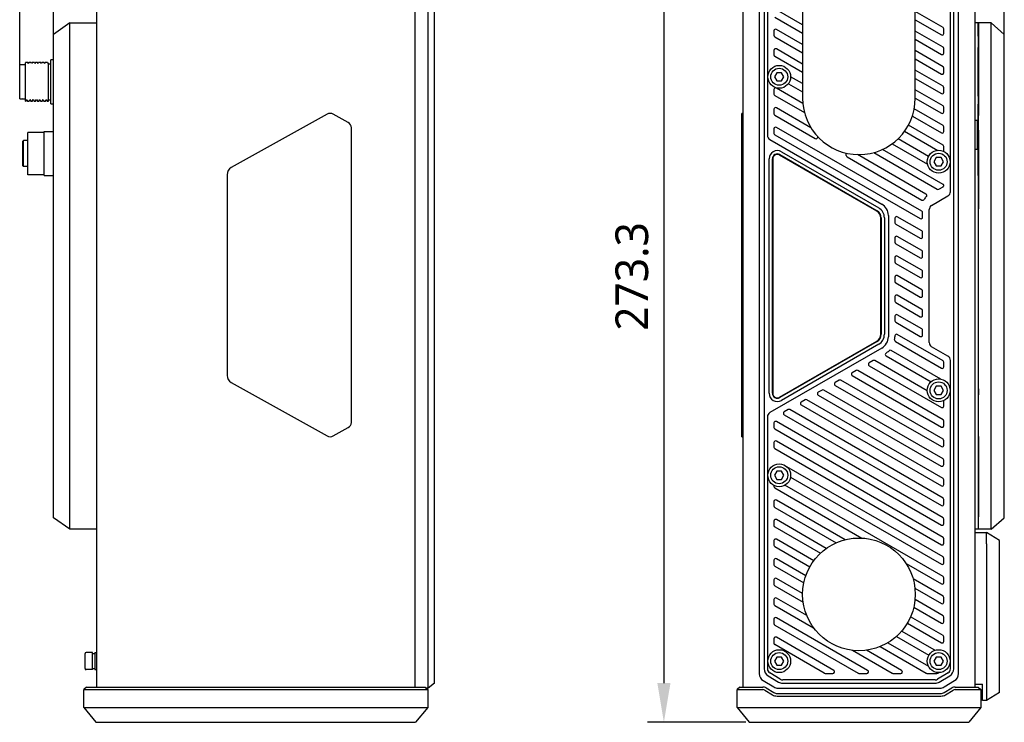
# Model space of a CAD drawing. Header units: millimetres. Extents: x 101 to 574, y 134 to 350.
# Tile 1 of 4: x 101 to 252, y 189 to 297. Entities that reach past the tile are written whole.
import ezdxf

# ---------------------------------------------------------------- set-up
doc = ezdxf.new("R2010")
doc.units = ezdxf.units.MM
doc.header["$LTSCALE"] = 32.67
doc.header["$PDMODE"] = 3
doc.header["$PDSIZE"] = 8
doc.layers.get('0').update_dxf_attribs({"linetype": 'CONTINUOUS'})
doc.layers.get('Defpoints').update_dxf_attribs({"linetype": 'CONTINUOUS'})
doc.layers.add('00_COMPONENTS', color=7, linetype='CONTINUOUS')
doc.layers.add('51__DRAFT_DIMS', color=7, linetype='CONTINUOUS')
doc.styles.get("Standard").update_dxf_attribs({"font": 'Roboto-Regular.ttf'})
doc.dimstyles.new('DIMSTYLE_1', dxfattribs={"dimtxt": 3, "dimasz": 3, "dimexe": 2.5, "dimexo": 0.5, "dimgap": 0.75, "dimtad": 1, "dimlfac": 2, "dimdsep": 46, "dimtxsty": 'STANDARD', "dimblk": '_FILLED', "dimblk1": '_FILLED', "dimblk2": '_FILLED', "dimcen": 0.09, "dimclrt": 3, "dimazin": 2, "dimtp": 0.5, "dimtm": 0.5, "dimtfac": 1, "dimtofl": 0, "dimtmove": 0, "dimatfit": 3, "dimldrblk": '_FILLED', "dimfxl": 1, "dimtolj": 1, "dimarcsym": 0})
doc.dimstyles.new('DIMSTYLE_2', dxfattribs={"dimtxt": 3, "dimasz": 3, "dimexe": 2.5, "dimexo": 0.5, "dimgap": 0.75, "dimtad": 1, "dimlfac": 2, "dimdsep": 46, "dimtxsty": 'STANDARD', "dimblk": '_FILLED', "dimblk1": '_FILLED', "dimblk2": '_FILLED', "dimcen": 0.09, "dimclrt": 3, "dimazin": 2, "dimtp": 0.3, "dimtm": 0.3, "dimtfac": 1, "dimtofl": 0, "dimtmove": 0, "dimatfit": 3, "dimldrblk": '_FILLED', "dimfxl": 1, "dimtolj": 1, "dimarcsym": 0})
doc.dimstyles.new('DIMSTYLE_3', dxfattribs={"dimtxt": 3, "dimasz": 3, "dimexe": 2.5, "dimexo": 0.5, "dimgap": 0.75, "dimtad": 1, "dimdec": 1, "dimlfac": 2, "dimdsep": 46, "dimtxsty": 'STANDARD', "dimblk": '_FILLED', "dimblk1": '_FILLED', "dimblk2": '_FILLED', "dimcen": 0.09, "dimclrt": 3, "dimazin": 2, "dimtp": 0.5, "dimtm": 0.5, "dimtfac": 1, "dimtdec": 1, "dimtofl": 0, "dimtmove": 0, "dimatfit": 3, "dimldrblk": '_FILLED', "dimfxl": 1, "dimtolj": 1, "dimarcsym": 0})

# ---------------------------------------------------------------- blocks, each defined once
blk = doc.blocks.new('_FILLED')
at = {"color": 0, "linetype": 'ByBlock'}
blk.add_solid([(0, 0), (-1, 0.167), (-1, -0.167)], dxfattribs=at)
blk = doc.blocks.new('*D1')
at = {"layer": '51__DRAFT_DIMS', "color": 0, "lineweight": -2}
for p, q in [((100.91, 289.46), (100.91, 345.47)), ((164.41, 317.98), (164.41, 345.47)), ((158.41, 342.97), (106.91, 342.97))]:
    blk.add_line(p, q, dxfattribs=at)
at = {"layer": 'Defpoints', "color": 0}
for p in [(100.91, 342.97), (164.41, 317.48), (100.91, 288.96)]:
    blk.add_point(p, dxfattribs=at)
at = {"layer": '51__DRAFT_DIMS', "color": 0, "linetype": 'ByBlock', "lineweight": -2, "xscale": 6, "yscale": 6, "zscale": 6, "rotation": 180}
blk.add_blockref('_FILLED', (100.91, 342.97), dxfattribs=at)
at = {"layer": '51__DRAFT_DIMS', "color": 0, "linetype": 'ByBlock', "lineweight": -2, "xscale": 6, "yscale": 6, "zscale": 6}
blk.add_blockref('_FILLED', (164.41, 342.97), dxfattribs=at)
at = {"layer": '51__DRAFT_DIMS', "insert": (132.75, 350.39), "char_height": 5, "attachment_point": 2, "line_spacing_factor": 0.9}
blk.add_mtext('\\A1;127', dxfattribs=at)
blk = doc.blocks.new('*D2')
at = {"layer": '51__DRAFT_DIMS', "color": 0, "lineweight": -2}
for p, q in [((106.06, 292.96), (106.06, 335.95)), ((164.41, 310.63), (164.41, 335.95)), ((112.06, 333.45), (158.41, 333.45))]:
    blk.add_line(p, q, dxfattribs=at)
at = {"layer": 'Defpoints', "color": 0}
for p in [(164.41, 333.45), (164.41, 310.13), (106.06, 292.46)]:
    blk.add_point(p, dxfattribs=at)
at = {"layer": '51__DRAFT_DIMS', "color": 0, "linetype": 'ByBlock', "lineweight": -2, "xscale": 6, "yscale": 6, "zscale": 6, "rotation": 180}
blk.add_blockref('_FILLED', (106.06, 333.45), dxfattribs=at)
at = {"layer": '51__DRAFT_DIMS', "color": 0, "linetype": 'ByBlock', "lineweight": -2, "xscale": 6, "yscale": 6, "zscale": 6}
blk.add_blockref('_FILLED', (164.41, 333.45), dxfattribs=at)
at = {"layer": '51__DRAFT_DIMS', "insert": (135.32, 340.86), "char_height": 5, "attachment_point": 2, "line_spacing_factor": 0.9}
blk.add_mtext('\\A1;116.7', dxfattribs=at)
blk = doc.blocks.new('*D3')
at = {"layer": '51__DRAFT_DIMS', "color": 0, "lineweight": -2}
for p, q in [((210.71, 323.92), (210.71, 335.77)), ((251.61, 292.96), (251.61, 335.77)), ((245.61, 333.27), (216.71, 333.27))]:
    blk.add_line(p, q, dxfattribs=at)
at = {"layer": 'Defpoints', "color": 0}
for p in [(210.71, 333.27), (210.71, 323.42), (251.61, 292.46)]:
    blk.add_point(p, dxfattribs=at)
at = {"layer": '51__DRAFT_DIMS', "color": 0, "linetype": 'ByBlock', "lineweight": -2, "xscale": 6, "yscale": 6, "zscale": 6, "rotation": 180}
blk.add_blockref('_FILLED', (210.71, 333.27), dxfattribs=at)
at = {"layer": '51__DRAFT_DIMS', "color": 0, "linetype": 'ByBlock', "lineweight": -2, "xscale": 6, "yscale": 6, "zscale": 6}
blk.add_blockref('_FILLED', (251.61, 333.27), dxfattribs=at)
at = {"layer": '51__DRAFT_DIMS', "insert": (231.09, 340.69), "char_height": 5, "attachment_point": 2, "line_spacing_factor": 0.9}
blk.add_mtext('\\A1;81.8', dxfattribs=at)
blk = doc.blocks.new('*D4')
at = {"layer": '51__DRAFT_DIMS', "color": 0, "lineweight": -2}
for p, q in [((212.06, 325.67), (197.01, 325.67)), ((199.51, 319.67), (199.51, 195.04)), ((212.06, 189.04), (197.01, 189.04))]:
    blk.add_line(p, q, dxfattribs=at)
at = {"layer": 'Defpoints', "color": 0}
for p in [(212.56, 325.67), (199.51, 189.04), (212.56, 189.04)]:
    blk.add_point(p, dxfattribs=at)
at = {"layer": '51__DRAFT_DIMS', "color": 0, "linetype": 'ByBlock', "lineweight": -2, "xscale": 6, "yscale": 6, "zscale": 6}
for p, rotation in [((199.51, 325.67), 89.99999999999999), ((199.51, 189.04), 270)]:
    blk.add_blockref('_FILLED', p, dxfattribs=dict(at, rotation=rotation))
at = {"layer": '51__DRAFT_DIMS', "insert": (192.09, 257.29), "char_height": 5, "attachment_point": 2, "rotation": 90, "line_spacing_factor": 0.9}
blk.add_mtext('\\A1;273.3', dxfattribs=at)

msp = doc.modelspace()

# ---------------------------------------------------------------- linework, layer by layer
at = {"layer": '00_COMPONENTS', "color": 7}
for p, q in [((112.6594, 320.2688), (112.6594, 194.4388)), ((161.4094, 320.2688), (161.4094, 194.4388)), ((163.4094, 194.2788), (163.4094, 320.4288)), ((164.4094, 195.0288), (164.4094, 319.6788)), ((211.6095, 320.2688), (211.6095, 194.4388)), ((247.1095, 320.2688), (247.1095, 194.4388)), ((214.1095, 318.2211), (214.1095, 196.4866)), ((244.6095, 196.4866), (244.6095, 318.2211)), ((214.8595, 317.4758), (214.8595, 197.2319)), ((215.3595, 317.4758), (215.3595, 278.9125)), ((243.3595, 270.2635), (243.3595, 317.4758)), ((243.8595, 197.2319), (243.8595, 317.4758)), ((220.7345, 306.0788), (220.7345, 284.5788)), ((237.9845, 284.5788), (237.9845, 306.0788)), ((216.4845, 296.998), (220.7345, 294.5442)), ((220.7345, 295.8144), (216.7345, 298.1238)), ((242.2345, 295.4102), (237.9845, 297.864)), ((108.5594, 296.1038), (106.0594, 294.3538)), ((108.5594, 218.6038), (108.5594, 296.1038)), ((108.5594, 296.1038), (112.6594, 296.1038)), ((237.9845, 296.5938), (241.9845, 294.2844)), ((249.6095, 296.1038), (247.1095, 296.1038)), ((247.6095, 296.1038), (247.6095, 280.6488)), ((247.6184, 294.0923), (247.6184, 295.433)), ((247.6376, 295.4342), (247.6376, 293.0472)), ((247.6573, 295.871), (247.6587, 295.2277)), ((249.6095, 218.6038), (249.6095, 296.1038)), ((249.6095, 296.1038), (251.6095, 294.3538)), ((106.0594, 220.3538), (106.0594, 294.3538)), ((216.3595, 294.9051), (216.3595, 294.2122)), ((216.4845, 293.9957), (220.7345, 291.542)), ((220.7345, 292.8122), (216.7345, 295.1216)), ((242.2345, 292.408), (237.9845, 294.8618)), ((242.3595, 294.5009), (242.3595, 295.1937)), ((247.6211, 294.0923), (247.6341, 294.0793)), ((247.6595, 294.2106), (247.6595, 281.9216)), ((251.6095, 220.3538), (251.6095, 294.3538)), ((237.9845, 293.5916), (241.9845, 291.2822)), ((247.6359, 293.5726), (247.6535, 282.1086)), ((216.3595, 291.9028), (216.3595, 291.21)), ((216.4845, 290.9935), (220.7345, 288.5398)), ((220.7345, 289.8099), (216.7345, 292.1193)), ((242.2345, 289.4058), (237.9845, 291.8595)), ((242.3595, 291.4987), (242.3595, 292.1915)), ((247.6184, 284.891), (247.6184, 292.3538)), ((100.9094, 284.4789), (100.9094, 289.7288)), ((100.9094, 289.7288), (101.3094, 289.7288)), ((101.3094, 289.6788), (101.3594, 289.7288)), ((101.3594, 289.7288), (101.8094, 289.7288)), ((101.8586, 290.101), (101.809, 290.0151)), ((101.8094, 284.1039), (101.8094, 290.015)), ((101.862, 290.1038), (102.1014, 290.1038)), ((102.2359, 289.8748), (102.1055, 290.1003)), ((102.3587, 290.101), (102.2319, 289.8817)), ((102.3619, 290.1038), (102.6015, 290.1038)), ((102.7359, 289.8748), (102.6056, 290.1003)), ((102.8587, 290.101), (102.7319, 289.8817)), ((102.862, 290.1038), (102.8587, 290.101)), ((102.862, 290.1038), (103.1015, 290.1038)), ((103.2359, 289.8748), (103.1055, 290.1004)), ((103.249, 289.9112), (103.232, 289.8817)), ((103.3587, 290.101), (103.249, 289.9112)), ((103.362, 290.1038), (103.3587, 290.101)), ((103.362, 290.1038), (103.6014, 290.1038)), ((103.7359, 289.8747), (103.6055, 290.1003)), ((103.7497, 289.9126), (103.7319, 289.8817)), ((103.8587, 290.101), (103.7497, 289.9126)), ((103.8619, 290.1038), (104.1015, 290.1038)), ((104.2359, 289.8748), (104.1055, 290.1004)), ((104.2497, 289.9126), (104.2319, 289.8817)), ((104.3587, 290.101), (104.2497, 289.9126)), ((104.3619, 290.1038), (104.6015, 290.1038)), ((104.7358, 289.8748), (104.6055, 290.1004)), ((104.7497, 289.9125), (104.7319, 289.8817)), ((104.8587, 290.101), (104.7497, 289.9125)), ((104.862, 290.1038), (105.1014, 290.1038)), ((105.2359, 289.8747), (105.1054, 290.1003)), ((105.309, 290.0151), (105.2319, 289.8817)), ((105.3094, 284.1039), (105.3094, 290.015)), ((105.3094, 289.8538), (105.6594, 289.8538)), ((105.6594, 283.7288), (105.6594, 290.4788)), ((106.0594, 290.4788), (105.6594, 290.4788)), ((237.9845, 290.5894), (241.9845, 288.28)), ((216.7987, 288.4788), (216.4378, 287.8538)), ((216.4378, 287.8538), (216.7987, 287.2288)), ((217.5204, 288.4788), (216.7987, 288.4788)), ((217.8812, 287.8538), (217.5204, 288.4788)), ((217.5204, 287.2288), (217.8812, 287.8538)), ((220.7345, 286.8077), (218.9095, 287.8614)), ((242.2345, 286.4036), (237.9845, 288.8573)), ((242.3595, 288.4965), (242.3595, 289.1893)), ((216.7987, 287.2288), (217.5204, 287.2288)), ((218.554, 286.7965), (220.7345, 285.5376)), ((237.9845, 287.5871), (241.9845, 285.2777)), ((216.3595, 285.8984), (216.3595, 285.2056)), ((216.4845, 284.9891), (221.0224, 282.3691)), ((220.7712, 283.7843), (216.7345, 286.1149)), ((242.2345, 283.4014), (237.9845, 285.8551)), ((242.3595, 285.4943), (242.3595, 286.1871)), ((100.9094, 284.4788), (101.3094, 284.4788)), ((101.3094, 284.5288), (101.3594, 284.4788)), ((101.3594, 284.4788), (101.8094, 284.4788)), ((101.8094, 284.1038), (101.8378, 284.1038)), ((101.8396, 284.1212), (101.8412, 284.1234)), ((101.8412, 284.1234), (101.9819, 284.3668)), ((101.8412, 284.1234), (101.8418, 284.1244)), ((101.9779, 284.3737), (102.1146, 284.1372)), ((102.1264, 284.1038), (102.3378, 284.1038)), ((102.3413, 284.1234), (102.4819, 284.3668)), ((102.4779, 284.3737), (102.6146, 284.1372)), ((102.6264, 284.1038), (102.8378, 284.1038)), ((102.8412, 284.1233), (102.9819, 284.3667)), ((102.9779, 284.3737), (103.1147, 284.137)), ((103.1264, 284.1038), (103.3378, 284.1038)), ((103.3412, 284.1233), (103.4819, 284.3667)), ((103.4779, 284.3736), (103.6149, 284.1366)), ((103.6264, 284.1038), (103.8378, 284.1038)), ((103.8412, 284.1234), (103.9819, 284.3668)), ((103.9779, 284.3737), (104.1146, 284.1372)), ((104.1264, 284.1038), (104.3378, 284.1038)), ((104.34, 284.1215), (104.3412, 284.1233)), ((104.3412, 284.1233), (104.4819, 284.3668)), ((104.3412, 284.1233), (104.3422, 284.1252)), ((104.478, 284.3737), (104.6146, 284.1372)), ((104.6264, 284.1038), (104.8378, 284.1038)), ((104.8401, 284.1221), (104.8417, 284.1243)), ((104.8412, 284.1234), (104.9819, 284.3668)), ((104.978, 284.3737), (105.1146, 284.1372)), ((105.1264, 284.1038), (105.3094, 284.1038)), ((105.3094, 284.3538), (105.6594, 284.3538)), ((105.6594, 283.7288), (106.0238, 283.7288)), ((106.0252, 283.7288), (106.0594, 283.7288)), ((237.9845, 284.5849), (241.9845, 282.2755)), ((247.6227, 281.3511), (247.6192, 283.6603)), ((147.9679, 282.1334), (133.3009, 273.9562)), ((151.206, 280.8484), (148.9012, 282.1334)), ((211.4595, 232.7537), (211.4595, 282.2536)), ((211.6095, 282.2536), (211.4595, 282.2536)), ((216.3595, 282.8962), (216.3595, 282.2034)), ((216.4845, 281.9869), (222.6791, 278.4104)), ((222.0082, 280.0679), (216.7345, 283.1127)), ((237.5382, 281.8404), (241.9845, 279.2733)), ((242.2345, 280.3991), (237.828, 282.9432)), ((242.3595, 282.492), (242.3595, 283.1849)), ((247.6536, 282.14), (247.6536, 282.1127)), ((247.6536, 282.1127), (247.6536, 282.1086)), ((242.2345, 277.3969), (236.9355, 280.4563)), ((247.5095, 281.1588), (247.1095, 281.1588)), ((247.5095, 276.7488), (247.5095, 281.1588)), ((247.6543, 280.6488), (247.5095, 280.6488)), ((247.6505, 275.52), (247.659, 281.0377)), ((102.1594, 272.8538), (102.1594, 279.3538)), ((104.6594, 279.3538), (102.1594, 279.3538)), ((104.6593, 279.4788), (106.0594, 279.4788)), ((104.6594, 272.7288), (104.6594, 279.4787)), ((151.6715, 234.9388), (151.6719, 280.0681)), ((216.3595, 279.894), (216.3595, 279.2011)), ((216.4845, 278.9846), (238.7345, 266.1386)), ((238.9845, 267.2644), (216.7345, 280.1105)), ((236.3487, 279.5249), (241.4181, 276.5981)), ((242.3595, 279.4898), (242.3595, 280.1826)), ((247.6535, 279.696), (247.6482, 276.141)), ((247.6536, 279.6959), (247.6536, 279.6918)), ((247.6536, 279.6918), (247.6536, 279.6646)), ((101.4094, 278.0038), (101.5094, 278.1038)), ((101.4094, 274.2039), (101.4094, 278.0038)), ((101.5094, 274.1038), (101.5094, 278.1038)), ((102.1594, 278.1038), (101.5094, 278.1038)), ((215.7345, 278.2629), (232.8595, 268.3758)), ((223.0541, 278.6939), (223.0541, 278.6269)), ((234.452, 277.6177), (239.8448, 274.5042)), ((240.0148, 275.6762), (235.3473, 278.371)), ((232.0845, 267.2961), (217.2095, 275.8842)), ((217.2345, 275.9543), (232.1345, 267.3518)), ((217.4845, 276.3873), (232.3845, 267.7848)), ((227.4157, 275.8201), (227.4157, 276.1757)), ((239.6199, 269.8998), (229.1287, 275.9569)), ((231.6144, 276.2538), (241.3185, 270.6512)), ((242.2345, 271.3925), (232.9656, 276.7439)), ((242.3595, 276.4876), (242.3595, 277.1804)), ((247.5095, 276.7488), (247.1095, 276.7488)), ((247.6095, 277.2593), (247.6095, 218.6038)), ((247.643, 268.1772), (247.629, 277.2594)), ((215.6095, 239.4029), (215.6095, 275.3048)), ((216.1095, 239.4029), (216.1095, 275.3048)), ((216.1595, 275.278), (216.1595, 239.4029)), ((227.5407, 275.6036), (238.9945, 268.9907)), ((241.1987, 275.4788), (240.8378, 274.8538)), ((240.8378, 274.8538), (241.1987, 274.2288)), ((241.9204, 275.4788), (241.1987, 275.4788)), ((242.2812, 274.8538), (241.9204, 275.4788)), ((241.9204, 274.2288), (242.2812, 274.8538)), ((247.6475, 275.2574), (247.6475, 269.391)), ((247.6499, 240.0716), (247.6499, 274.6361)), ((101.4094, 274.2038), (101.5094, 274.1038)), ((102.1594, 274.1038), (101.5094, 274.1038)), ((104.6594, 272.8538), (102.1594, 272.8538)), ((132.6719, 272.8534), (132.6717, 242.154)), ((241.1987, 274.2288), (241.9204, 274.2288)), ((104.6594, 272.7288), (106.0594, 272.7288)), ((241.5685, 270.6512), (242.2345, 271.0357)), ((240.4845, 268.1706), (242.9845, 269.614)), ((239.1095, 266.3551), (239.1095, 267.0479)), ((240.1095, 247.1846), (240.1095, 267.5211)), ((232.7095, 248.4673), (232.7095, 266.2136)), ((232.7595, 266.2693), (232.7595, 248.4384)), ((233.2595, 266.2693), (233.2595, 248.4384)), ((233.8595, 266.6438), (233.8595, 248.0619)), ((234.8595, 266.2108), (234.8595, 265.5179)), ((234.9845, 265.3014), (238.7345, 263.1364)), ((238.9845, 264.2622), (235.2345, 266.4273)), ((239.1095, 263.3529), (239.1095, 264.0457)), ((234.8595, 263.2085), (234.8595, 262.5157)), ((234.9845, 262.2992), (238.7345, 260.1341)), ((238.9845, 261.26), (235.2345, 263.425)), ((239.1095, 260.3506), (239.1095, 261.0435)), ((234.8595, 260.2063), (234.8595, 259.5135)), ((234.9845, 259.297), (238.7345, 257.1319)), ((238.9845, 258.2578), (235.2345, 260.4228)), ((239.1095, 257.3484), (239.1095, 258.0412)), ((234.8595, 257.2041), (234.8595, 256.5113)), ((234.9845, 256.2948), (238.7345, 254.1297)), ((238.9845, 255.2555), (235.2345, 257.4206)), ((239.1095, 254.3462), (239.1095, 255.039)), ((234.8595, 254.2019), (234.8595, 253.509)), ((234.9845, 253.2925), (238.7345, 251.1275)), ((238.9845, 252.2533), (235.2345, 254.4184)), ((239.1095, 251.344), (239.1095, 252.0368)), ((234.8595, 251.1996), (234.8595, 250.5068)), ((234.9845, 250.2903), (238.7345, 248.1253)), ((238.9845, 249.2511), (235.2345, 251.4162)), ((239.1095, 248.3418), (239.1095, 249.0346)), ((217.2095, 238.7967), (232.0845, 247.3847)), ((232.1345, 247.3559), (217.2345, 238.7534)), ((234.8595, 248.1974), (234.8595, 248.0619)), ((234.9407, 247.3134), (241.9845, 243.2466)), ((242.2345, 244.3725), (235.2345, 248.4139)), ((232.8595, 246.3299), (215.7345, 236.4427)), ((232.3845, 246.9229), (217.4845, 238.3203)), ((241.8818, 241.5739), (234.2705, 245.9683)), ((242.9845, 245.0917), (240.4845, 246.535)), ((231.5269, 244.4058), (230.9269, 244.0593)), ((239.8117, 239.7669), (231.7769, 244.4058)), ((233.5213, 245.1307), (240.3964, 241.1613)), ((242.3595, 243.4632), (242.3595, 244.156)), ((243.3595, 197.2319), (243.3595, 244.4421)), ((228.9269, 242.9046), (228.3269, 242.5582)), ((242.2345, 235.3658), (229.1769, 242.9046)), ((230.9269, 243.6263), (241.9845, 237.2422)), ((226.3269, 241.4035), (225.7269, 241.0571)), ((242.2345, 232.3636), (226.5769, 241.4035)), ((228.3269, 242.1252), (241.9845, 234.24)), ((133.3008, 241.0512), (147.9675, 232.8747)), ((223.7269, 239.9024), (223.1269, 239.556)), ((242.2345, 229.3614), (223.9769, 239.9024)), ((225.7269, 240.6241), (241.9845, 231.2378)), ((241.1987, 240.4788), (240.8378, 239.8538)), ((240.8378, 239.8538), (241.1987, 239.2288)), ((241.9204, 240.4788), (241.1987, 240.4788)), ((242.2812, 239.8538), (241.9204, 240.4788)), ((241.9204, 239.2288), (242.2812, 239.8538)), ((221.1269, 238.4013), (220.5269, 238.0549)), ((242.2345, 226.3592), (221.3769, 238.4013)), ((223.1269, 239.123), (241.9275, 228.2685)), ((241.1987, 239.2288), (241.9204, 239.2288)), ((242.3595, 237.4587), (242.3595, 238.1515)), ((247.659, 233.67), (247.6505, 239.1877)), ((218.5269, 236.9002), (217.9269, 236.5538)), ((242.2345, 223.3569), (218.7769, 236.9002)), ((220.5269, 237.6219), (241.9845, 225.2333)), ((215.3595, 235.7932), (215.3595, 197.2319)), ((217.9269, 236.1208), (241.9845, 222.2311)), ((242.3595, 234.4565), (242.3595, 235.1493)), ((148.9008, 232.8747), (151.2057, 234.1597)), ((216.3595, 234.8606), (216.3595, 234.1678)), ((216.4845, 233.9513), (241.9845, 219.2289)), ((242.2345, 220.3547), (216.7345, 235.0771)), ((211.4595, 232.7537), (211.6095, 232.7537)), ((242.3595, 231.4543), (242.3595, 232.1471)), ((247.6595, 232.7861), (247.6595, 220.4971)), ((216.3595, 231.8584), (216.3595, 231.1656)), ((216.4845, 230.9491), (241.9845, 216.2267)), ((242.2345, 217.3525), (216.7345, 232.0749)), ((242.3595, 228.5179), (242.3595, 229.1449)), ((242.2345, 214.3503), (218.3398, 228.1459)), ((242.1775, 228.2685), (242.2345, 228.3014)), ((216.7987, 227.4788), (216.4378, 226.8538)), ((216.4378, 226.8538), (216.7987, 226.2288)), ((217.5204, 227.4788), (216.7987, 227.4788)), ((216.7987, 226.2288), (217.5204, 226.2288)), ((217.8812, 226.8538), (217.5204, 227.4788)), ((217.5204, 226.2288), (217.8812, 226.8538)), ((218.8849, 226.561), (241.9845, 213.2244)), ((242.3595, 225.4498), (242.3595, 226.1426)), ((216.3595, 225.2974), (216.3595, 225.1612)), ((216.4845, 224.9446), (229.8274, 217.2411)), ((242.2345, 211.348), (218.0185, 225.3292)), ((247.622, 224.9014), (247.6467, 224.8766)), ((227.2563, 216.9935), (216.7345, 223.0683)), ((242.3595, 222.4476), (242.3595, 223.1404)), ((216.3595, 222.8517), (216.3595, 222.1589)), ((216.4845, 221.9424), (225.8772, 216.5196)), ((108.5594, 218.6038), (106.0594, 220.3538)), ((224.365, 215.6606), (216.7345, 220.066)), ((242.3595, 219.4454), (242.3595, 220.1382)), ((249.6095, 218.6038), (251.6095, 220.3538)), ((112.6594, 218.6038), (108.5594, 218.6038)), ((216.3595, 219.8495), (216.3595, 219.1567)), ((216.4845, 218.9402), (223.4549, 214.9158)), ((249.6095, 218.6038), (247.1095, 218.6038)), ((247.6467, 219.201), (247.622, 219.1763)), ((247.6573, 218.8367), (247.6587, 219.4799)), ((222.4359, 213.7721), (216.7345, 217.0638)), ((242.3595, 216.4432), (242.3595, 217.136)), ((247.1095, 218.1038), (248.8595, 218.1038)), ((248.8595, 216.3539), (248.8594, 217.8771)), ((250.8595, 216.8538), (248.8595, 218.1038)), ((248.8595, 217.8771), (248.8595, 218.1038)), ((216.3595, 216.8473), (216.3595, 216.1545)), ((216.4845, 215.938), (221.8368, 212.8478)), ((248.8595, 216.3539), (248.8595, 194.877)), ((250.8595, 193.6038), (250.8595, 216.8538)), ((221.2172, 211.4735), (216.7345, 214.0616)), ((242.3595, 213.4409), (242.3595, 214.1338)), ((216.3595, 213.8451), (216.3595, 213.1523)), ((216.4845, 212.9358), (220.9139, 210.3785)), ((236.5841, 213.3402), (241.9845, 210.2222)), ((220.7354, 208.7495), (216.7345, 211.0594)), ((242.2345, 208.3458), (237.6551, 210.9898)), ((242.3595, 210.4387), (242.3595, 211.1315)), ((216.3595, 210.8429), (216.3595, 210.15)), ((216.4845, 209.9335), (220.818, 207.4316)), ((237.9343, 209.5584), (241.9845, 207.22)), ((221.3693, 205.3813), (216.7345, 208.0571)), ((242.3595, 207.4365), (242.3595, 208.1293)), ((216.3595, 207.8406), (216.3595, 207.1478)), ((216.4845, 206.9313), (222.4232, 203.5026)), ((237.7565, 206.6588), (241.9845, 204.2178)), ((242.2345, 205.3436), (237.9465, 207.8193)), ((230.6941, 196.9953), (216.7345, 205.0549)), ((242.2345, 202.3414), (237.2756, 205.2044)), ((242.3595, 204.4343), (242.3595, 205.1271)), ((216.3595, 204.8384), (216.3595, 204.1456)), ((216.4845, 203.9291), (229.2441, 196.5623)), ((236.7746, 204.2235), (241.9845, 201.2155)), ((225.4941, 196.9953), (216.7345, 202.0527)), ((235.0976, 202.1895), (240.0683, 199.3197)), ((240.989, 200.0582), (235.8943, 202.9997)), ((242.3595, 201.4321), (242.3595, 202.1249)), ((216.3595, 201.8362), (216.3595, 201.1434)), ((224.0441, 196.5623), (216.4845, 200.9269)), ((232.5934, 200.6331), (239.6441, 196.5623)), ((233.7761, 201.2204), (239.9879, 197.634)), ((110.9094, 197.2538), (110.9094, 199.5538)), ((112.0344, 199.7038), (111.0594, 199.7038)), ((112.0344, 197.1039), (112.0344, 199.7038)), ((112.0344, 199.5538), (112.4094, 199.5538)), ((112.4094, 199.7038), (112.6594, 199.7038)), ((112.4094, 199.7038), (112.4094, 197.1039)), ((216.7987, 199.0288), (216.4378, 198.4038)), ((217.5204, 199.0288), (216.7987, 199.0288)), ((217.8812, 198.4038), (217.5204, 199.0288)), ((228.3882, 200.0587), (234.4441, 196.5623)), ((235.8941, 196.9953), (230.5422, 200.0853)), ((241.1987, 199.0288), (240.8378, 198.4038)), ((241.9204, 199.0288), (241.1987, 199.0288)), ((242.2812, 198.4038), (241.9204, 199.0288)), ((216.4378, 198.4038), (216.7987, 197.7788)), ((216.7987, 197.7788), (217.5204, 197.7788)), ((217.5204, 197.7788), (217.8812, 198.4038)), ((240.8378, 198.4038), (241.1987, 197.7788)), ((241.1987, 197.7788), (241.9204, 197.7788)), ((241.9204, 197.7788), (242.2812, 198.4038)), ((112.0344, 197.1038), (111.0594, 197.1038)), ((112.3544, 197.2538), (112.4094, 197.2538)), ((112.4094, 197.1038), (112.6594, 197.1038)), ((215.4664, 196.1601), (217.0549, 195.207)), ((217.3121, 195.6357), (215.7237, 196.5888)), ((224.1691, 196.5288), (225.3691, 196.5288)), ((229.3691, 196.5288), (230.5691, 196.5288)), ((234.5691, 196.5288), (235.7691, 196.5288)), ((239.7691, 196.5288), (241.2992, 196.5288)), ((242.9954, 196.5888), (241.4069, 195.6357)), ((241.4279, 196.5645), (241.577, 196.6539)), ((241.6642, 195.207), (243.2526, 196.1601)), ((111.1094, 194.4388), (110.7094, 194.0388)), ((111.1094, 194.4388), (162.9594, 194.4388)), ((162.9594, 194.4388), (163.3594, 194.0388)), ((164.4094, 195.0288), (163.4094, 194.2788)), ((211.1095, 194.4388), (210.7095, 194.0388)), ((211.1095, 194.4388), (214.6395, 194.4388)), ((214.7164, 195.4147), (216.3126, 194.457)), ((241.0211, 195.5288), (217.698, 195.5288)), ((217.698, 195.0288), (241.0211, 195.0288)), ((242.4064, 194.457), (244.0026, 195.4147)), ((244.0791, 194.4388), (247.6095, 194.4388)), ((247.1095, 194.8538), (248.2595, 194.8538)), ((247.6095, 194.4388), (248.0095, 194.0388)), ((248.2595, 192.3538), (248.2595, 194.8538)), ((248.8595, 194.877), (248.8595, 192.3538)), ((110.7094, 194.0388), (163.3594, 194.0388)), ((110.7094, 191.2888), (110.7094, 194.0388)), ((163.4094, 194.2788), (163.1194, 194.2788)), ((163.3594, 194.0388), (163.3594, 191.2888)), ((210.7095, 194.0388), (214.6395, 194.0388)), ((210.7095, 191.2888), (210.7095, 194.0388)), ((214.9482, 193.9533), (216.113, 193.2544)), ((215.154, 194.2963), (216.3188, 193.5974)), ((216.8333, 193.4549), (241.8853, 193.4549)), ((216.8333, 193.0549), (241.8853, 193.0549)), ((216.9558, 194.2788), (241.7633, 194.2788)), ((242.3998, 193.5974), (243.5646, 194.2963)), ((242.6056, 193.2544), (243.7704, 193.9533)), ((244.0791, 194.0388), (248.0095, 194.0388)), ((248.0095, 194.0388), (248.0095, 191.2888)), ((250.8595, 193.6038), (248.8595, 192.3538)), ((248.8595, 192.3538), (248.2595, 192.3538)), ((110.7094, 191.2888), (163.3594, 191.2888)), ((110.7094, 191.2888), (112.5594, 189.0388)), ((163.3594, 191.2888), (161.5094, 189.0388)), ((210.7095, 191.2888), (248.0095, 191.2888)), ((210.7095, 191.2888), (212.5595, 189.0388)), ((248.0095, 191.2888), (246.1595, 189.0388)), ((112.5594, 189.0388), (161.5094, 189.0388)), ((212.5595, 189.0388), (246.1595, 189.0388))]:
    msp.add_line(p, q, dxfattribs=at)
for centre, radius in [((217.1595, 287.8538), 1.75), ((217.1595, 287.8538), 1.3), ((241.5595, 274.8538), 1.75), ((241.5595, 274.8538), 1.3), ((241.5595, 239.8538), 1.75), ((241.5595, 239.8538), 1.3), ((217.1595, 226.8538), 1.75), ((217.1595, 226.8538), 1.3), ((229.3595, 208.6288), 8.625), ((217.1595, 198.4038), 1.75), ((217.1595, 198.4038), 1.3), ((241.5595, 198.4038), 1.75), ((241.5595, 198.4038), 1.3)]:
    msp.add_circle(centre, radius, dxfattribs=at)
for centre, radius, start, end in [((242.1095, 295.1937), 0.25, 0, 60), ((216.6095, 294.9051), 0.25, 60, 180), ((216.6095, 294.2122), 0.25, 180, 240), ((242.1095, 294.5009), 0.25, 240, 360), ((242.1095, 292.1915), 0.25, 0, 60), ((216.6095, 291.9028), 0.25, 60, 180), ((216.6095, 291.21), 0.25, 180, 240), ((242.1095, 291.4987), 0.25, 240, 360), ((242.1095, 289.1893), 0.25, 0, 60), ((242.1095, 288.4965), 0.25, 240, 360), ((242.1095, 286.1871), 0.25, 0, 60), ((216.6095, 285.8984), 0.25, 60, 180), ((216.6095, 285.2056), 0.25, 180, 240), ((242.1095, 285.4943), 0.25, 240, 360), ((229.3595, 284.5788), 8.625, 180, 360), ((242.1095, 283.1849), 0.25, 0, 60), ((216.6095, 282.8962), 0.25, 60, 180), ((216.6095, 282.2034), 0.25, 180, 240), ((242.1095, 282.492), 0.25, 240, 360), ((-733.4171, 280.9023), 981.0715, 359.9295477, 0.0704524), ((242.1095, 280.1826), 0.25, 0, 60), ((216.1095, 278.9125), 0.75, 180, 240), ((216.6095, 279.894), 0.25, 60, 180), ((216.6095, 279.2011), 0.25, 180, 240), ((242.1095, 279.4898), 0.25, 240, 360), ((222.8041, 278.6269), 0.25, 240, 360), ((242.1095, 277.1804), 0.25, 0, 60), ((216.8595, 275.3048), 1.25, 60, 180), ((216.8595, 275.3048), 0.75, 60, 180), ((216.8595, 275.278), 0.7, 60, 180), ((227.6657, 275.8201), 0.25, 180, 240), ((242.1095, 276.4876), 0.25, 343.279069, 360), ((239.4949, 269.6833), 0.25, 313.02303, 60), ((241.4435, 270.8677), 0.25, 240, 300), ((242.6095, 270.2635), 0.75, 300, 359.999913), ((231.8595, 266.6438), 2, 0, 60), ((239.1195, 269.2072), 0.25, 240, 330.459099), ((240.8595, 268.2211), 1.75, 133.02303, 150.459099), ((231.4595, 266.2136), 1.25, 0, 60), ((231.5095, 266.2693), 1.25, 0, 60), ((231.5095, 266.2693), 1.75, 0, 60), ((238.8595, 267.0479), 0.25, 0, 60), ((240.8595, 267.5211), 0.75, 120, 180), ((235.1095, 266.2108), 0.25, 60, 180), ((235.1095, 265.5179), 0.25, 180, 240), ((238.8595, 266.3551), 0.25, 240, 360), ((238.8595, 264.0457), 0.25, 0, 60), ((235.1095, 263.2085), 0.25, 60, 180), ((235.1095, 262.5157), 0.25, 180, 240), ((238.8595, 263.3529), 0.25, 240, 360), ((238.8595, 261.0435), 0.25, 0, 60), ((235.1095, 260.2063), 0.25, 60, 180), ((235.1095, 259.5135), 0.25, 180, 240), ((238.8595, 260.3506), 0.25, 240, 360), ((238.8595, 258.0412), 0.25, 0, 60), ((235.1095, 257.2041), 0.25, 60, 180), ((235.1095, 256.5113), 0.25, 180, 240), ((238.8595, 257.3484), 0.25, 240, 360), ((238.8595, 255.039), 0.25, 0, 60), ((235.1095, 254.2019), 0.25, 60, 180), ((235.1095, 253.509), 0.25, 180, 240), ((238.8595, 254.3462), 0.25, 240, 360), ((238.8595, 252.0368), 0.25, 0, 60), ((235.1095, 251.1996), 0.25, 60, 180), ((235.1095, 250.5068), 0.25, 180, 240), ((238.8595, 251.344), 0.25, 240, 360), ((238.8595, 249.0346), 0.25, 0, 60), ((231.4595, 248.4673), 1.25, 300, 360), ((231.5095, 248.4384), 1.25, 300, 360), ((231.5095, 248.4384), 1.75, 300, 360), ((231.8595, 248.0619), 2, 300, 360), ((235.0657, 247.5299), 0.25, 170.578893, 240), ((231.8595, 248.0619), 3, 350.578893, 360), ((235.1095, 248.1974), 0.25, 60, 180), ((238.8595, 248.3418), 0.25, 240, 360), ((240.8595, 247.1846), 0.75, 180, 240), ((231.8595, 248.0619), 3, 303.352308, 314.699122), ((234.1455, 245.7518), 0.25, 60, 134.699122), ((231.6519, 244.1893), 0.25, 60, 120), ((233.6463, 245.3472), 0.25, 123.352308, 240), ((242.1095, 244.156), 0.25, 0, 60), ((242.6095, 244.4421), 0.75, 0, 60), ((229.0519, 242.6881), 0.25, 60, 120), ((231.0519, 243.8428), 0.25, 120, 240), ((242.1095, 243.4632), 0.25, 240, 360), ((226.4519, 241.187), 0.25, 60, 120), ((228.4519, 242.3417), 0.25, 120, 240), ((223.8519, 239.6859), 0.25, 60, 120), ((225.8519, 240.8406), 0.25, 120, 240), ((216.8595, 239.4029), 1.25, 180, 300), ((216.8595, 239.4029), 0.75, 180, 300), ((216.8595, 239.4029), 0.7, 180, 300), ((221.2519, 238.1848), 0.25, 60, 120), ((223.2519, 239.3395), 0.25, 120, 240), ((242.1095, 238.1515), 0.25, 0, 30.847751), ((218.6519, 236.6837), 0.25, 60, 120), ((220.6519, 237.8384), 0.25, 120, 239.99999), ((242.1095, 237.4587), 0.25, 240, 360), ((216.1095, 235.7932), 0.75, 120, 180), ((216.6095, 234.8606), 0.25, 60, 180), ((218.0519, 236.3373), 0.25, 120, 239.999984), ((242.1095, 235.1493), 0.25, 0, 60), ((216.6095, 234.1678), 0.25, 180, 240), ((242.1095, 234.4565), 0.25, 240, 360), ((216.6095, 231.8584), 0.25, 60, 180), ((242.1095, 232.1471), 0.25, 0, 60), ((216.6095, 231.1656), 0.25, 180, 240), ((242.1095, 231.4543), 0.25, 240, 360), ((242.1095, 229.1449), 0.25, 0, 60), ((242.0525, 228.485), 0.25, 240, 300), ((242.1095, 228.5179), 0.25, 300, 360), ((242.1095, 226.1426), 0.25, 0, 60), ((216.6095, 225.1612), 0.25, 180, 240), ((242.1095, 225.4498), 0.25, 240, 360), ((216.6095, 222.8517), 0.25, 60, 180), ((242.1095, 223.1404), 0.25, 0, 60), ((216.6095, 222.1589), 0.25, 180, 240), ((242.1095, 222.4476), 0.25, 240, 360), ((216.6095, 219.8495), 0.25, 60, 180), ((242.1095, 220.1382), 0.25, 0, 60), ((216.6095, 219.1567), 0.25, 180, 240), ((242.1095, 219.4454), 0.25, 240, 360), ((216.6095, 216.8473), 0.25, 60, 180), ((242.1095, 217.136), 0.25, 0, 60), ((216.6095, 216.1545), 0.25, 180, 240), ((242.1095, 216.4432), 0.25, 240, 360), ((216.6095, 213.8451), 0.25, 60, 180), ((242.1095, 214.1338), 0.25, 0, 60), ((216.6095, 213.1523), 0.25, 180, 240), ((242.1095, 213.4409), 0.25, 240, 360), ((216.6095, 210.8429), 0.25, 60, 180), ((242.1095, 211.1315), 0.25, 0, 60), ((216.6095, 210.15), 0.25, 180, 240), ((242.1095, 210.4387), 0.25, 240, 360), ((216.6095, 207.8406), 0.25, 60, 180), ((242.1095, 208.1293), 0.25, 0, 60), ((216.6095, 207.1478), 0.25, 180, 240), ((242.1095, 207.4365), 0.25, 240, 360), ((216.6095, 204.8384), 0.25, 60, 180), ((242.1095, 205.1271), 0.25, 0, 60), ((216.6095, 204.1456), 0.25, 180, 240), ((242.1095, 204.4343), 0.25, 240, 360), ((216.6095, 201.8362), 0.25, 60, 180), ((242.1095, 202.1249), 0.25, 0, 60), ((216.6095, 201.1434), 0.25, 180, 240), ((242.1095, 201.4321), 0.25, 240, 360), ((111.0594, 199.5538), 0.15, 90, 180), ((111.0594, 197.2538), 0.15, 180, 270), ((215.3595, 196.4866), 1.25, 180, 239.036243), ((216.1097, 197.232), 1.2502, 180.00546, 239.030783), ((216.1095, 197.2319), 0.75, 180, 239.036243), ((224.1691, 196.7788), 0.25, 240, 270), ((225.3691, 196.7788), 0.25, 270, 60), ((229.3691, 196.7788), 0.25, 240, 270), ((230.5691, 196.7788), 0.25, 270, 60), ((234.5691, 196.7788), 0.25, 240, 270), ((235.7691, 196.7788), 0.25, 270, 60), ((239.7691, 196.7788), 0.25, 240, 270), ((241.2992, 196.7788), 0.25, 270, 300.963757), ((242.6095, 197.2319), 0.75, 300.963757, 360), ((242.6093, 197.232), 1.2502, 300.969218, 359.994538), ((243.3595, 196.4866), 1.25, 300.963757, 360), ((214.6395, 193.4388), 1, 59.036274, 90), ((216.9558, 195.5288), 1.25, 239.036243, 270), ((217.698, 196.2789), 1.25, 239.03647, 269.999773), ((217.698, 196.2788), 0.75, 239.036243, 270), ((241.0211, 196.2788), 0.75, 270, 300.963757), ((241.021, 196.2789), 1.25, 270.000227, 300.96353), ((241.7633, 195.5288), 1.25, 270, 300.963757), ((244.0791, 193.4388), 1, 90, 120.963726), ((214.6395, 193.4388), 0.6, 59.036274, 90), ((216.8333, 194.4549), 1.4, 239.036274, 270), ((216.8333, 194.4549), 1, 239.036274, 270), ((241.8853, 194.4549), 1, 270, 300.963726), ((241.8853, 194.4549), 1.4, 270, 300.963726), ((244.0791, 193.4388), 0.6, 90, 120.963726)]:
    msp.add_arc(centre, radius, start, end, dxfattribs=at)
for centre, major_axis, ratio, start_param, end_param in [((247.6164, 294.6038), (0, 1.5), 0.00153846, -0.98511114, 0), ((247.6395, 294.6038), (0, 1.5), 0.00153846, 0, 0.98418263), ((247.6562, 294.8538), (0, 1.25), 0.00153846, -0.62024949, 0), ((247.6211, 292.3538), (0, 1.7385), 0.00153846, -0.00153846, 1.57079633), ((247.6341, 292.3538), (0, 1.7255), 0.00153846, -0.78648543, -0.00153846), ((247.6576, 294.2106), (0, 1.25), 0.00153846, -1.57079633, -0.62024949), ((247.6211, 284.891), (0, 1.7385), 0.00153846, -4.71238898, -3.92590237), ((247.6517, 280.9023), (0, 1.7078), 0.00153846, -2.35510722, -0.78648543), ((247.6576, 281.9216), (0, 1.25), 0.00153846, -2.35619449, -1.57079633), ((247.6214, 280.4579), (0, 1.2618), 0.00153846, -1.4189066, -0.78430971), ((247.5095, 278.9538), (4.657, 0), 0.36397023, -1.57079633, -1.54067062), ((247.6495, 275.2574), (0, 1.29), 0.00153846, 0.78648543, 1.57079633), ((247.6518, 274.6361), (0, 1.25), 0.00153846, 0.78539816, 1.57079633), ((247.6449, 269.391), (0, 1.7146), 0.00153846, -3.92590237, -3.14005419), ((247.6518, 240.0716), (0, 1.25), 0.00153846, -4.71238898, -3.92699082), ((247.6576, 232.7861), (0, 1.25), 0.00153846, -1.57079633, -0.78539816), ((247.622, 222.0388), (0, 2.8625), 0.00153846, -0.00153846, 3.14313112), ((247.6467, 222.0388), (0, 2.8378), 0.00153846, -3.14005419, -0.00153846), ((247.6576, 220.4971), (0, 1.25), 0.00153846, -2.52134317, -1.57079633), ((247.6562, 219.8538), (0, 1.25), 0.00153846, -3.14159265, -2.52134317), ((112.3544, 198.4038), (1.6522, 0), 0.69605397, 4.51745277, 4.71238898), ((112.0919, 198.4038), (1.6522, 0), 0.69605397, -1.60558595, -1.49125942)]:
    msp.add_ellipse(centre, major_axis=major_axis, ratio=ratio, start_param=start_param, end_param=end_param, dxfattribs=at)
for points, knots in [([(247.6376, 293.0472), (247.6376, 292.9659), (247.6377, 292.6714), (247.6378, 292.3768), (247.6382, 292.1635)], [0, 0, 0, 0, 0.2759044, 1, 1, 1, 1]), ([(101.862, 290.1038), (101.861, 290.1038), (101.8597, 290.1026), (101.8589, 290.1014), (101.8586, 290.101)], [0, 0, 0, 0, 0.66448681, 1, 1, 1, 1]), ([(102.1014, 290.1038), (102.1018, 290.1038), (102.1037, 290.1034), (102.1048, 290.1016), (102.1055, 290.1003)], [0, 0, 0, 0, 0.18832996, 1, 1, 1, 1]), ([(102.3619, 290.1038), (102.361, 290.1038), (102.3597, 290.1027), (102.3589, 290.1015), (102.3587, 290.101)], [0, 0, 0, 0, 0.6648758, 1, 1, 1, 1]), ([(102.6015, 290.1038), (102.6018, 290.1038), (102.6037, 290.1034), (102.6048, 290.1016), (102.6055, 290.1003)], [0, 0, 0, 0, 0.18840229, 1, 1, 1, 1]), ([(103.1015, 290.1038), (103.1018, 290.1038), (103.1037, 290.1034), (103.1048, 290.1016), (103.1055, 290.1004)], [0, 0, 0, 0, 0.18948462, 1, 1, 1, 1]), ([(103.6014, 290.1038), (103.6018, 290.1038), (103.6037, 290.1034), (103.6048, 290.1016), (103.6055, 290.1003)], [0, 0, 0, 0, 0.18825112, 1, 1, 1, 1]), ([(103.8619, 290.1038), (103.861, 290.1038), (103.8597, 290.1027), (103.8589, 290.1015), (103.8587, 290.101)], [0, 0, 0, 0, 0.66483187, 1, 1, 1, 1]), ([(104.1015, 290.1038), (104.1018, 290.1038), (104.1036, 290.1034), (104.1048, 290.1016), (104.1055, 290.1004)], [0, 0, 0, 0, 0.18905651, 1, 1, 1, 1]), ([(104.3619, 290.1038), (104.361, 290.1038), (104.3597, 290.1027), (104.3589, 290.1014), (104.3587, 290.101)], [0, 0, 0, 0, 0.6647411, 1, 1, 1, 1]), ([(104.6015, 290.1038), (104.6027, 290.1038), (104.6042, 290.1024), (104.6052, 290.1009), (104.6055, 290.1004)], [0, 0, 0, 0, 0.66436121, 1, 1, 1, 1]), ([(104.862, 290.1038), (104.861, 290.1038), (104.8597, 290.1026), (104.8589, 290.1014), (104.8587, 290.101)], [0, 0, 0, 0, 0.66458196, 1, 1, 1, 1]), ([(105.1014, 290.1038), (105.1018, 290.1038), (105.1036, 290.1034), (105.1047, 290.1016), (105.1054, 290.1004)], [0, 0, 0, 0, 0.18806008, 1, 1, 1, 1]), ([(101.8094, 284.2945), (101.8115, 284.2669), (101.8154, 284.2193), (101.8215, 284.1646), (101.8265, 284.1329), (101.8301, 284.1175), (101.8328, 284.1085), (101.8362, 284.1038), (101.8378, 284.1038)], [0, 0, 0, 0, 0.42804113, 0.73729398, 0.84679727, 0.92619971, 0.97608262, 1, 1, 1, 1]), ([(101.8266, 284.1484), (101.8276, 284.1436), (101.8292, 284.1355), (101.8324, 284.1267), (101.8351, 284.12), (101.8388, 284.1205), (101.8396, 284.1212)], [0, 0, 0, 0, 0.4403504, 0.73706004, 0.90055872, 1, 1, 1, 1]), ([(101.8378, 284.1038), (101.839, 284.1038), (101.8419, 284.1069), (101.8459, 284.1182), (101.8482, 284.1294), (101.8497, 284.138)], [0, 0, 0, 0, 0.09913392, 0.29011427, 1, 1, 1, 1]), ([(102.1264, 284.1038), (102.1246, 284.1038), (102.1208, 284.1101), (102.1178, 284.1212), (102.1137, 284.141), (102.1116, 284.1562), (102.1104, 284.1652)], [0, 0, 0, 0, 0.08617435, 0.2755887, 0.57968985, 1, 1, 1, 1]), ([(102.3352, 284.1229), (102.333, 284.1253), (102.33, 284.1345), (102.3278, 284.1434), (102.3267, 284.1493)], [0, 0, 0, 0, 0.35634827, 1, 1, 1, 1]), ([(102.3413, 284.1246), (102.3405, 284.1234), (102.3389, 284.1207), (102.3359, 284.122), (102.3352, 284.1229)], [0, 0, 0, 0, 0.56685071, 1, 1, 1, 1]), ([(102.3378, 284.1038), (102.339, 284.1038), (102.3418, 284.1069), (102.3459, 284.1181), (102.3482, 284.1292), (102.3497, 284.1378)], [0, 0, 0, 0, 0.09930341, 0.29030452, 1, 1, 1, 1]), ([(102.6264, 284.1038), (102.6246, 284.1038), (102.6208, 284.1101), (102.6178, 284.1211), (102.6137, 284.1408), (102.6116, 284.1559), (102.6105, 284.1648)], [0, 0, 0, 0, 0.08626123, 0.27567412, 0.57974043, 1, 1, 1, 1]), ([(102.8352, 284.1228), (102.8329, 284.1253), (102.8299, 284.1346), (102.8278, 284.1435), (102.8266, 284.1494)], [0, 0, 0, 0, 0.35707968, 1, 1, 1, 1]), ([(102.8412, 284.1245), (102.8405, 284.1233), (102.8388, 284.1205), (102.8359, 284.122), (102.8352, 284.1228)], [0, 0, 0, 0, 0.56429087, 1, 1, 1, 1]), ([(102.8378, 284.1038), (102.839, 284.1038), (102.8418, 284.1069), (102.8459, 284.1181), (102.8482, 284.1292), (102.8497, 284.1378)], [0, 0, 0, 0, 0.0993627, 0.29037423, 1, 1, 1, 1]), ([(103.1264, 284.1038), (103.1246, 284.1038), (103.1208, 284.1102), (103.1178, 284.1213), (103.1137, 284.1413), (103.1115, 284.1566), (103.1104, 284.1656)], [0, 0, 0, 0, 0.08599655, 0.27539312, 0.57956187, 1, 1, 1, 1]), ([(103.3282, 284.1417), (103.3278, 284.1434), (103.3261, 284.1512), (103.3248, 284.1591), (103.3238, 284.1653)], [0, 0, 0, 0, 0.21607861, 1, 1, 1, 1]), ([(103.3369, 284.1211), (103.3346, 284.1219), (103.3312, 284.13), (103.3293, 284.1367), (103.3282, 284.1417)], [0, 0, 0, 0, 0.32216608, 1, 1, 1, 1]), ([(103.3412, 284.124), (103.3409, 284.1235), (103.34, 284.122), (103.338, 284.1207), (103.3369, 284.1211)], [0, 0, 0, 0, 0.34888329, 1, 1, 1, 1]), ([(103.3378, 284.1038), (103.339, 284.1038), (103.3418, 284.1069), (103.3458, 284.118), (103.3481, 284.129), (103.3496, 284.1375)], [0, 0, 0, 0, 0.09951902, 0.29043435, 1, 1, 1, 1]), ([(103.6264, 284.1038), (103.6249, 284.1038), (103.6216, 284.1082), (103.619, 284.1167), (103.6155, 284.1312), (103.6137, 284.1425), (103.6127, 284.1491)], [0, 0, 0, 0, 0.09237662, 0.28242575, 0.58421848, 1, 1, 1, 1]), ([(103.8272, 284.1495), (103.8281, 284.1448), (103.8298, 284.1367), (103.833, 284.1279), (103.8356, 284.1214), (103.8393, 284.1215), (103.8401, 284.1222)], [0, 0, 0, 0, 0.43691421, 0.73449568, 0.90198339, 1, 1, 1, 1]), ([(103.8378, 284.1038), (103.839, 284.1038), (103.8418, 284.1069), (103.8459, 284.1181), (103.8482, 284.1292), (103.8497, 284.1378)], [0, 0, 0, 0, 0.09925587, 0.29025702, 1, 1, 1, 1]), ([(104.1264, 284.1038), (104.1246, 284.1038), (104.1208, 284.1101), (104.1178, 284.1211), (104.1137, 284.1408), (104.1116, 284.156), (104.1105, 284.1649)], [0, 0, 0, 0, 0.08624456, 0.27565601, 0.57972873, 1, 1, 1, 1]), ([(104.3267, 284.1483), (104.3276, 284.1435), (104.3292, 284.136), (104.3321, 284.1271), (104.3342, 284.1223), (104.3374, 284.1194), (104.3393, 284.1208), (104.34, 284.1215)], [0, 0, 0, 0, 0.4412641, 0.67500816, 0.82856525, 0.91609979, 1, 1, 1, 1]), ([(104.3378, 284.1038), (104.339, 284.1038), (104.3419, 284.1069), (104.3459, 284.1181), (104.3482, 284.1293), (104.3497, 284.1379)], [0, 0, 0, 0, 0.09917073, 0.29014858, 1, 1, 1, 1]), ([(104.6264, 284.1038), (104.6246, 284.1038), (104.6208, 284.1102), (104.6178, 284.1214), (104.6137, 284.1413), (104.6115, 284.1566), (104.6104, 284.1657)], [0, 0, 0, 0, 0.08600582, 0.27540515, 0.57957085, 1, 1, 1, 1]), ([(104.8273, 284.1489), (104.8282, 284.1442), (104.8299, 284.1362), (104.8331, 284.1276), (104.8357, 284.1211), (104.8393, 284.1214), (104.8401, 284.1221)], [0, 0, 0, 0, 0.43998319, 0.73739612, 0.90191253, 1, 1, 1, 1]), ([(104.8378, 284.1038), (104.839, 284.1038), (104.8418, 284.1069), (104.8459, 284.1182), (104.8482, 284.1294), (104.8497, 284.138)], [0, 0, 0, 0, 0.099153, 0.29014032, 1, 1, 1, 1]), ([(105.1264, 284.1038), (105.1246, 284.1038), (105.1208, 284.1101), (105.1178, 284.121), (105.1138, 284.1406), (105.1117, 284.1557), (105.1105, 284.1646)], [0, 0, 0, 0, 0.08635478, 0.27577582, 0.57980634, 1, 1, 1, 1]), ([(105.7068, 283.7288), (105.6976, 283.8662), (105.6803, 284.1802), (105.6665, 284.4943), (105.6594, 284.6709)], [0, 0, 0, 0, 0.43793546, 1, 1, 1, 1]), ([(247.6482, 276.141), (247.6481, 276.0779), (247.6477, 275.7833), (247.6476, 275.4888), (247.6476, 275.2574)], [0, 0, 0, 0, 0.21430919, 1, 1, 1, 1]), ([(247.6476, 269.391), (247.6476, 269.1974), (247.6475, 268.8322), (247.6471, 268.3367), (247.6465, 267.9606), (247.646, 267.7562), (247.6455, 267.682)], [0, 0, 0, 0, 0.33979475, 0.64112881, 0.86983328, 1, 1, 1, 1]), ([(247.6449, 267.6406), (247.6445, 267.6475), (247.6446, 267.6613), (247.6444, 267.6752), (247.6443, 267.6821)], [0, 0, 0, 0, 0.49998655, 1, 1, 1, 1]), ([(247.6455, 267.682), (247.6455, 267.676), (247.6454, 267.6677), (247.6453, 267.6574), (247.6452, 267.6515), (247.6451, 267.647), (247.6451, 267.644), (247.645, 267.6422), (247.645, 267.6414), (247.6449, 267.6409), (247.645, 267.6406), (247.6449, 267.6406)], [0, 0, 0, 0, 0.43381955, 0.60503979, 0.74562194, 0.8554688, 0.9345011, 0.96244313, 0.98266631, 0.99517374, 1, 1, 1, 1])]:
    msp.add_open_spline(points, degree=3, knots=knots, dxfattribs=at)
for points in [[(102.3587, 290.101), (102.3577, 290.0994), (102.357, 290.0975), (102.3564, 290.0957)], [(103.8587, 290.101), (103.8577, 290.0994), (103.857, 290.0975), (103.8564, 290.0957)], [(104.3587, 290.101), (104.3577, 290.0994), (104.357, 290.0975), (104.3564, 290.0957)], [(104.8587, 290.101), (104.8577, 290.0993), (104.857, 290.0975), (104.8564, 290.0957)], [(103.8401, 284.1222), (103.8409, 284.1228), (103.8414, 284.1237), (103.8419, 284.1245)], [(148.9012, 282.1334), (148.6115, 282.2936), (148.2561, 282.2936), (147.9679, 282.1334)], [(151.6719, 280.0681), (151.6719, 280.3894), (151.4943, 280.687), (151.206, 280.8484)], [(133.3009, 273.9562), (132.9141, 273.7404), (132.6719, 273.3159), (132.6719, 272.8534)], [(242.2345, 271.0357), (242.2403, 271.039), (242.2523, 271.0461), (242.2803, 271.0721), (242.3149, 271.1167), (242.3459, 271.1755), (242.3604, 271.24), (242.3477, 271.301), (242.3035, 271.352), (242.2577, 271.3791), (242.2345, 271.3925)], [(132.6717, 242.154), (132.6717, 241.6915), (132.9138, 241.2669), (133.3008, 241.0512)], [(151.2057, 234.1597), (151.4939, 234.3198), (151.6715, 234.6172), (151.6715, 234.9388)], [(147.9675, 232.8747), (148.2557, 232.7133), (148.6111, 232.7133), (148.9008, 232.8747)]]:
    msp.add_open_spline(points, degree=3, dxfattribs=at)

# ---------------------------------------------------------------- dimensions: what is measured, and where the dimension line sits
at = {"layer": '51__DRAFT_DIMS'}
for base, p1, p2, angle, dimstyle, picture, middle in [((100.9094, 342.9734), (164.4094, 317.4758), (100.9094, 288.96), 180, 'DIMSTYLE_1', '*D1', (132.7531, 342.9734)), ((210.7095, 333.2724), (251.6095, 292.4606), (210.7095, 323.4188), 180, 'DIMSTYLE_2', '*D3', (231.0921, 333.2724)), ((199.5106, 189.0388), (212.5595, 325.6688), (212.5595, 189.0388), 270, 'DIMSTYLE_3', '*D4', (199.5106, 257.2894))]:
    dim = msp.add_linear_dim(base=base, p1=p1, p2=p2, angle=angle, dimstyle=dimstyle, override={"dimtxt": 5, "dimasz": 6, "dimclrt": 256}, dxfattribs=at)
    dim.commit()
    dim.dimension.update_dxf_attribs({"geometry": picture, "text_midpoint": middle, "dimtype": 160})
dim = msp.add_linear_dim(base=(164.4094, 333.4451), p1=(106.0594, 292.4606), p2=(164.4094, 310.1327), dimstyle='DIMSTYLE_2', override={"dimtxt": 5, "dimasz": 6, "dimclrt": 256}, dxfattribs=at)
dim.commit()
dim.dimension.update_dxf_attribs({"geometry": '*D2', "text_midpoint": (135.3223, 333.4451), "dimtype": 160})

doc.saveas('drawing.dxf')
